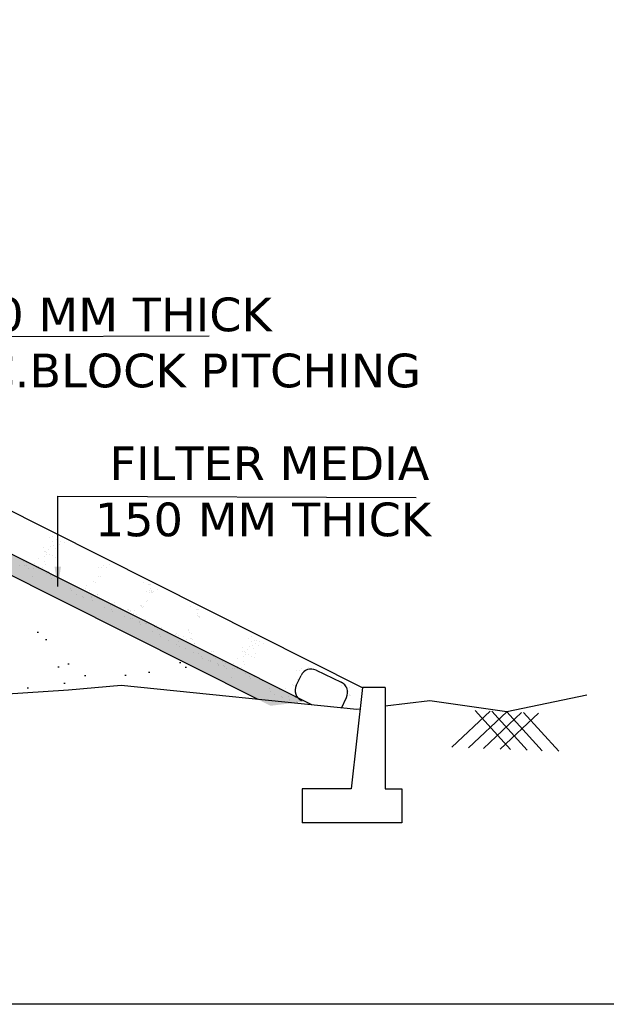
# Model space of a CAD drawing. Header units: feet. Extents: x -7746059455 to -3872100920, y -13315170761 to -6657279710.
# Tile 30 of 34: x -3872748748 to -3872744253, y -6657480140 to -6657472589. Entities that reach past the tile are written whole.
import ezdxf

# ---------------------------------------------------------------- set-up
doc = ezdxf.new("R2010")
doc.units = ezdxf.units.FT
doc.header["$MEASUREMENT"] = 0
doc.layers.add('CHNGE', color=7, linetype='Continuous')
doc.layers.add('TEX', color=6, linetype='Continuous')
doc.styles.get("Standard").update_dxf_attribs({"font": 'verdana.ttf', "height": 264})
doc.dimstyles.new('Copy of ISO-25--------4', dxfattribs={"dimtxt": 200, "dimasz": 150, "dimexe": 300, "dimexo": 300, "dimgap": 0.02, "dimtad": 0, "dimtih": 1, "dimtoh": 1, "dimdec": 0, "dimlfac": 4, "dimdsep": 46, "dimtxsty": 'Standard', "dimcen": 150, "dimclrd": 1, "dimclre": 1, "dimclrt": 1, "dimadec": 0, "dimazin": 0, "dimtfac": 1, "dimtdec": 0, "dimtmove": 2, "dimatfit": 3, "dimfxl": 300, "dimarcsym": 0})

msp = doc.modelspace()

# ---------------------------------------------------------------- hatches: boundary and pattern name
at = {"layer": 'CHNGE'}
h = msp.add_hatch(dxfattribs=at)
h.set_pattern_fill('AR-SAND', color=256, scale=345.31314, style=0)
h.set_pattern_definition([(37.5, (-3870489996.1, -6673134096.74), (-21.752434, 665.357566), [0, -524.875973, 0, -587.032338, 0, -561.133853]), (7.5, (-3870489996.1, -6673134096.7), (611.12715, 974.52412), [0, -283.156775, 0, -473.079002, 0, -181.289399]), (327.5, (-3870490420.83, -6673134096.74), (1075.354106, 1.954146), [0, -172.65657, 0, -621.563652, 0, -811.48588]), (317.5, (-3870490420.8, -6673134096.7), (1038.05502, 303.072905), [0, -86.328285, 0, -407.469506, 0, -466.17274])])
h.paths.add_polyline_path([(-3872755814.881098, -6657477664.039838), (-3872755701.323005, -6657477676.247609), (-3872755622.582057, -6657477715.555861), (-3872754598.07398, -6657477672.399124), (-3872753532.308236, -6657477714.408298), (-3872753506.475609, -6657477690.806499), (-3872753486.729179, -6657477716.204882), (-3872752809.241796, -6657477742.909328), (-3872752615.240932, -6657477684.801142), (-3872752502.04971, -6657477708.86776), (-3872751171.329205, -6657477807.328443), (-3872750715.32584, -6657477701.156113), (-3872749543.868887, -6657477807.328443), (-3872748541.360039, -6657477741.440663), (-3872748533.351015, -6657477734.123271), (-3872748528.32789, -6657477740.584153), (-3872748374.76432, -6657477730.491509), (-3872747969.663303, -6657477695.624135), (-3872746920.492792, -6657477802.732444), (-3872753231.866067, -6657474629.813125), (-3872754200.318764, -6657474600.759543), (-3872754200.318764, -6657474570.346569), (-3872757437.629455, -6657474473.227246), (-3872760674.940146, -6657474570.346569), (-3872760674.940146, -6657474600.759543), (-3872761643.392842, -6657474629.813125), (-3872768050.297321, -6657477850.758885), (-3872767810.228638, -6657477879.989238), (-3872766004.295641, -6657477695.624135), (-3872765599.194627, -6657477730.491509), (-3872764430.090058, -6657477807.328443), (-3872763258.633105, -6657477701.156113), (-3872762802.629742, -6657477807.328443), (-3872761471.909233, -6657477708.86776), (-3872761358.718013, -6657477684.801142), (-3872761164.71715, -6657477742.909328), (-3872760977.915957, -6657477735.546207), (-3872760967.534871, -6657477726.061599), (-3872760960.688825, -6657477734.867167), (-3872759375.884966, -6657477672.399124), (-3872758351.376889, -6657477715.555861), (-3872758272.635942, -6657477676.247609), (-3872758159.077847, -6657477664.039838), (-3872756986.979472, -6657477710.756549)])
h.paths.add_polyline_path([(-3872758833.303951, -6657476694.133483), (-3872755678.24476, -6657476694.133483), (-3872755678.24476, -6657476955.856945), (-3872758833.303951, -6657476955.856945)], flags=24)
h.paths.add_polyline_path([(-3872759289.58156, -6657474687.302014), (-3872754770.697292, -6657474687.302014), (-3872754770.697292, -6657474988.735243), (-3872759289.58156, -6657474988.735243)], flags=24)
h.paths.add_polyline_path([(-3872759278.449653, -6657474996.881108), (-3872754985.998192, -6657474996.881108), (-3872754985.998192, -6657475302.671207), (-3872759278.449653, -6657475302.671207)], flags=24)
h.paths.add_polyline_path([(-3872759289.58156, -6657475411.927519), (-3872755082.026837, -6657475411.927519), (-3872755082.026837, -6657475713.360744), (-3872759289.58156, -6657475713.360744)], flags=24)
h.paths.add_polyline_path([(-3872759289.58156, -6657475788.267165), (-3872754957.918257, -6657475788.267165), (-3872754957.918257, -6657476051.235443), (-3872759289.58156, -6657476051.235443)], flags=24)
h = msp.add_hatch(dxfattribs=at)
h.set_pattern_fill('AR-SAND', color=256, scale=86.328285, style=0)
h.set_pattern_definition([(142.5, (-3875024879.16, -6673134096.74), (5.4381086, 166.3393916), [0, -131.2189933, 0, -146.7580846, 0, -140.2834632]), (172.5, (-3875024879.16, -6673134096.74), (-152.781788, 243.63103), [0, -70.7891938, 0, -118.2697505, 0, -45.3223497]), (212.5, (-3875024772.98, -6673134096.74), (-268.8385264, 0.4885364), [0, -43.1641425, 0, -155.3909131, 0, -202.8714699]), (222.5, (-3875024772.98, -6673134096.74), (-259.5137545, 75.7682264), [0, -21.5820713, 0, -101.8673764, 0, -116.5431848])])
h.paths.add_polyline_path([(-3872753231.866067, -6657474629.813125), (-3872754200.318764, -6657474600.759543), (-3872754200.318764, -6657474453.935437), (-3872753194.982445, -6657474484.095524), (-3872746561.930218, -6657477818.732637), (-3872746824.961587, -6657477850.758885)])

# ---------------------------------------------------------------- linework, layer by layer
at = {"layer": 'CHNGE', "color": 31}
for p, q in [((-3872746120.828279, -6657477711.967767), (-3872753121.215202, -6657474192.660331)), ((-3872746510.500378, -6657477844.587992), (-3872753222.796477, -6657474470.112575)), ((-3872746920.492792, -6657477802.732456), (-3872753231.866067, -6657474629.813135)), ((-3872748517.774512, -6657476563.091878), (-3872748517.774512, -6657476563.091878)), ((-3872748498.367556, -6657476587.445168), (-3872748498.367556, -6657476587.445168)), ((-3872748497.391003, -6657476554.136979), (-3872748497.391003, -6657476554.136979)), ((-3872748469.499774, -6657476579.333504), (-3872748469.499774, -6657476579.333504)), ((-3872748459.272076, -6657476582.774529), (-3872748459.272076, -6657476582.774529)), ((-3872748434.234589, -6657476588.871537), (-3872748434.234589, -6657476588.871537)), ((-3872748404.042505, -6657476601.35605), (-3872748404.042505, -6657476601.35605)), ((-3872748565.383746, -6657476634.230393), (-3872748565.383746, -6657476634.230393)), ((-3872748561.093384, -6657476663.954511), (-3872748561.093384, -6657476663.954511)), ((-3872748552.46625, -6657476667.183631), (-3872748552.46625, -6657476667.183631)), ((-3872748543.449735, -6657476676.414089), (-3872748543.449735, -6657476676.414089)), ((-3872748525.278947, -6657476651.052954), (-3872748525.278947, -6657476651.052954)), ((-3872748508.357528, -6657476626.691921), (-3872748508.357528, -6657476626.691921)), ((-3872748485.450058, -6657476620.398403), (-3872748485.450058, -6657476620.398403)), ((-3872748477.17971, -6657476641.496511), (-3872748477.17971, -6657476641.496511)), ((-3872748461.218756, -6657476607.395267), (-3872748461.218756, -6657476607.395267)), ((-3872748442.269175, -6657476617.7248), (-3872748442.269175, -6657476617.7248)), ((-3872748715.819597, -6657476744.59507), (-3872748715.819597, -6657476744.59507)), ((-3872748604.34725, -6657476722.86795), (-3872748604.34725, -6657476722.86795)), ((-3872748559.324786, -6657476702.746404), (-3872748559.324786, -6657476702.746404)), ((-3872748555.166045, -6657476746.153202), (-3872748555.166045, -6657476746.153202)), ((-3872748544.195898, -6657476688.281738), (-3872748544.195898, -6657476688.281738)), ((-3872748518.162894, -6657476691.564572), (-3872748518.162894, -6657476691.564572)), ((-3872748492.874901, -6657476701.140835), (-3872748492.874901, -6657476701.140835)), ((-3872748473.925323, -6657476711.470368), (-3872748473.925323, -6657476711.470368)), ((-3872748461.638717, -6657476682.586556), (-3872748461.638717, -6657476682.586556)), ((-3872748747.585238, -6657476776.632634), (-3872748747.585238, -6657476776.632634)), ((-3872748708.959715, -6657476774.363418), (-3872748708.959715, -6657476774.363418)), ((-3872748698.732017, -6657476777.804439), (-3872748698.732017, -6657476777.804439)), ((-3872748696.870019, -6657476754.924607), (-3872748696.870019, -6657476754.924607)), ((-3872748684.007537, -6657476796.047704), (-3872748684.007537, -6657476796.047704)), ((-3872748643.502446, -6657476796.385961), (-3872748643.502446, -6657476796.385961)), ((-3872748635.099732, -6657476759.985192), (-3872748635.099732, -6657476759.985192)), ((-3872748622.182234, -6657476792.938431), (-3872748622.182234, -6657476792.938431)), ((-3872748602.768546, -6657476798.738935), (-3872748602.768546, -6657476798.738935)), ((-3872748600.455139, -6657476778.970822), (-3872748600.455139, -6657476778.970822)), ((-3872748572.397823, -6657476788.635163), (-3872748572.397823, -6657476788.635163)), ((-3872748546.895698, -6657476767.25131), (-3872748546.895698, -6657476767.25131)), ((-3872748525.314023, -6657476822.307325), (-3872748525.314023, -6657476822.307325)), ((-3872748142.730034, -6657476788.352165), (-3872748142.730034, -6657476788.352165)), ((-3872748121.834978, -6657476791.896826), (-3872748121.834978, -6657476791.896826)), ((-3872748104.462479, -6657476778.088641), (-3872748104.462479, -6657476778.088641)), ((-3872748085.512899, -6657476788.418172), (-3872748085.512899, -6657476788.418172)), ((-3872748058.16039, -6657476767.234845), (-3872748058.16039, -6657476767.234845)), ((-3872748651.060864, -6657476862.386857), (-3872748651.060864, -6657476862.386857)), ((-3872748539.612134, -6657476833.473493), (-3872748539.612134, -6657476833.473493)), ((-3872748512.396526, -6657476855.260559), (-3872748512.396526, -6657476855.260559)), ((-3872748504.126176, -6657476876.358671), (-3872748504.126176, -6657476876.358671)), ((-3872748475.294557, -6657476860.525766), (-3872748475.294557, -6657476860.525766)), ((-3872748411.654327, -6657476892.059369), (-3872748411.654327, -6657476892.059369)), ((-3872748178.632957, -6657476898.233356), (-3872748178.632957, -6657476898.233356)), ((-3872748168.405258, -6657476901.674374), (-3872748168.405258, -6657476901.674374)), ((-3872748140.793874, -6657476860.036407), (-3872748140.793874, -6657476860.036407)), ((-3872748131.640346, -6657476856.769478), (-3872748131.640346, -6657476856.769478)), ((-3872747801.534017, -6657476903.144681), (-3872747801.534017, -6657476903.144681)), ((-3872748357.1415, -6657476947.720482), (-3872748357.1415, -6657476947.720482)), ((-3872748348.871152, -6657476968.818589), (-3872748348.871152, -6657476968.818589)), ((-3872748284.180338, -6657476953.846196), (-3872748284.180338, -6657476953.846196)), ((-3872748266.942553, -6657476960.77062), (-3872748266.942553, -6657476960.77062)), ((-3872748243.698862, -6657476949.664197), (-3872748243.698862, -6657476949.664197)), ((-3872748232.091533, -6657476930.735191), (-3872748232.091533, -6657476930.735191)), ((-3872748216.245994, -6657476963.943846), (-3872748216.245994, -6657476963.943846)), ((-3872747777.03599, -6657476977.950525), (-3872747777.03599, -6657476977.950525)), ((-3872747760.567836, -6657476919.201447), (-3872747760.567836, -6657476919.201447)), ((-3872747753.25928, -6657476919.386311), (-3872747753.25928, -6657476919.386311)), ((-3872747752.000317, -6657476970.217974), (-3872747752.000317, -6657476970.217974)), ((-3872747747.650339, -6657476952.154683), (-3872747747.650339, -6657476952.154683)), ((-3872747743.031584, -6657476922.827332), (-3872747743.031584, -6657476922.827332)), ((-3872747739.606538, -6657476978.537689), (-3872747739.606538, -6657476978.537689)), ((-3872747739.379988, -6657476973.252791), (-3872747739.379988, -6657476973.252791)), ((-3872747738.768432, -6657476967.687005), (-3872747738.768432, -6657476967.687005)), ((-3872747719.818855, -6657476978.016535), (-3872747719.818855, -6657476978.016535)), ((-3872747692.466345, -6657476956.833205), (-3872747692.466345, -6657476956.833205)), ((-3872748315.379464, -6657476997.067239), (-3872748315.379464, -6657476997.067239)), ((-3872748267.104725, -6657477013.308868), (-3872748267.104725, -6657477013.308868)), ((-3872748256.87703, -6657477016.749891), (-3872748256.87703, -6657477016.749891)), ((-3872748210.50986, -6657476985.791207), (-3872748210.50986, -6657476985.791207)), ((-3872748197.592363, -6657477018.744442), (-3872748197.592363, -6657477018.744442)), ((-3872748197.353345, -6657477013.895456), (-3872748197.353345, -6657477013.895456)), ((-3872748189.322012, -6657477039.842555), (-3872748189.322012, -6657477039.842555)), ((-3872748154.635844, -6657476998.213008), (-3872748154.635844, -6657476998.213008)), ((-3872748153.089581, -6657476998.678402), (-3872748153.089581, -6657476998.678402)), ((-3872748149.078608, -6657477030.13708), (-3872748149.078608, -6657477030.13708)), ((-3872748138.850912, -6657477033.578106), (-3872748138.850912, -6657477033.578106)), ((-3872748083.62134, -6657477052.159627), (-3872748083.62134, -6657477052.159627)), ((-3872748067.467782, -6657477045.72886), (-3872748067.467782, -6657477045.72886)), ((-3872747775.099828, -6657477049.634771), (-3872747775.099828, -6657477049.634771)), ((-3872747765.946298, -6657477046.367838), (-3872747765.946298, -6657477046.367838)), ((-3872747756.140933, -6657476981.495186), (-3872747756.140933, -6657476981.495186)), ((-3872747733.050738, -6657476980.547501), (-3872747733.050738, -6657476980.547501)), ((-3872748099.254716, -6657477095.084658), (-3872748099.254716, -6657477095.084658)), ((-3872748055.254833, -6657477078.251125), (-3872748055.254833, -6657477078.251125)), ((-3872748042.337335, -6657477111.204364), (-3872748042.337335, -6657477111.204364)), ((-3872748036.098301, -6657477129.819214), (-3872748036.098301, -6657477129.819214)), ((-3872748035.346604, -6657477068.401253), (-3872748035.346604, -6657477068.401253)), ((-3872748025.131775, -6657477057.264276), (-3872748025.131775, -6657477057.264276)), ((-3872748025.118905, -6657477071.842275), (-3872748025.118905, -6657477071.842275)), ((-3872747978.404764, -6657477094.277671), (-3872747978.404764, -6657477094.277671)), ((-3872747921.581481, -6657477115.655032), (-3872747921.581481, -6657477115.655032)), ((-3872747914.192179, -6657477122.008598), (-3872747914.192179, -6657477122.008598)), ((-3872747911.386898, -6657477110.106446), (-3872747911.386898, -6657477110.106446)), ((-3872747897.657785, -6657477119.051101), (-3872747897.657785, -6657477119.051101)), ((-3872747896.954396, -6657477128.933022), (-3872747896.954396, -6657477128.933022)), ((-3872747866.397489, -6657477120.333554), (-3872747866.397489, -6657477120.333554)), ((-3872747823.534846, -6657477081.230723), (-3872747823.534846, -6657477081.230723)), ((-3872747817.366325, -6657477077.909481), (-3872747817.366325, -6657477077.909481)), ((-3872747812.93891, -6657477087.831713), (-3872747812.93891, -6657477087.831713)), ((-3872747809.095975, -6657477099.007591), (-3872747809.095975, -6657477099.007591)), ((-3872747802.711211, -6657477091.272735), (-3872747802.711211, -6657477091.272735)), ((-3872747435.839972, -6657477092.743043), (-3872747435.839972, -6657477092.743043)), ((-3872747394.873792, -6657477108.79981), (-3872747394.873792, -6657477108.79981)), ((-3872747387.565236, -6657477108.984671), (-3872747387.565236, -6657477108.984671)), ((-3872747377.337537, -6657477112.425695), (-3872747377.337537, -6657477112.425695)), ((-3872747945.391305, -6657477165.229643), (-3872747945.391305, -6657477165.229643)), ((-3872747897.11657, -6657477181.471269), (-3872747897.11657, -6657477181.471269)), ((-3872747886.888871, -6657477184.912293), (-3872747886.888871, -6657477184.912293)), ((-3872747878.004819, -6657477139.262558), (-3872747878.004819, -6657477139.262558)), ((-3872747850.551948, -6657477153.542206), (-3872747850.551948, -6657477153.542206)), ((-3872747844.815815, -6657477175.38957), (-3872747844.815815, -6657477175.38957)), ((-3872747831.659299, -6657477203.493816), (-3872747831.659299, -6657477203.493816)), ((-3872747788.941799, -6657477187.811364), (-3872747788.941799, -6657477187.811364)), ((-3872747787.395535, -6657477188.276764), (-3872747787.395535, -6657477188.276764)), ((-3872747386.306272, -6657477159.816331), (-3872747386.306272, -6657477159.816331)), ((-3872747381.956294, -6657477141.753043), (-3872747381.956294, -6657477141.753043)), ((-3872747373.912494, -6657477168.13605), (-3872747373.912494, -6657477168.13605)), ((-3872747373.685944, -6657477162.851151), (-3872747373.685944, -6657477162.851151)), ((-3872747367.356692, -6657477170.145867), (-3872747367.356692, -6657477170.145867)), ((-3872747831.898316, -6657477208.342807), (-3872747831.898316, -6657477208.342807)), ((-3872747823.627968, -6657477229.440911), (-3872747823.627968, -6657477229.440911)), ((-3872747783.384564, -6657477219.735442), (-3872747783.384564, -6657477219.735442)), ((-3872747773.156867, -6657477223.176466), (-3872747773.156867, -6657477223.176466)), ((-3872747717.927296, -6657477241.757988), (-3872747717.927296, -6657477241.757988)), ((-3872747701.773736, -6657477235.327224), (-3872747701.773736, -6657477235.327224)), ((-3872747689.560789, -6657477267.849488), (-3872747689.560789, -6657477267.849488)), ((-3872747669.652556, -6657477257.999617), (-3872747669.652556, -6657477257.999617)), ((-3872747659.437731, -6657477246.862638), (-3872747659.437731, -6657477246.862638)), ((-3872747659.424861, -6657477261.440638), (-3872747659.424861, -6657477261.440638)), ((-3872747457.8408, -6657477270.829085), (-3872747457.8408, -6657477270.829085)), ((-3872747451.672279, -6657477267.507846), (-3872747451.672279, -6657477267.507846)), ((-3872747733.560668, -6657477284.683018), (-3872747733.560668, -6657477284.683018)), ((-3872747676.643291, -6657477300.802724), (-3872747676.643291, -6657477300.802724)), ((-3872747670.404256, -6657477319.417578), (-3872747670.404256, -6657477319.417578)), ((-3872747612.710717, -6657477283.876031), (-3872747612.710717, -6657477283.876031)), ((-3872747606.086681, -6657477346.469846), (-3872747606.086681, -6657477346.469846)), ((-3872747555.887438, -6657477305.253394), (-3872747555.887438, -6657477305.253394)), ((-3872747545.692854, -6657477299.704806), (-3872747545.692854, -6657477299.704806)), ((-3872747544.492235, -6657477321.062353), (-3872747544.492235, -6657477321.062353)), ((-3872747531.963742, -6657477308.649464), (-3872747531.963742, -6657477308.649464)), ((-3872747525.542654, -6657477331.391889), (-3872747525.542654, -6657477331.391889)), ((-3872747490.463283, -6657477318.28633), (-3872747490.463283, -6657477318.28633)), ((-3872747468.32351, -6657477340.183071), (-3872747468.32351, -6657477340.183071)), ((-3872747443.40193, -6657477288.60595), (-3872747443.40193, -6657477288.60595)), ((-3872747442.188545, -6657477334.52796), (-3872747442.188545, -6657477334.52796)), ((-3872747433.019888, -6657477299.335233), (-3872747433.019888, -6657477299.335233)), ((-3872747431.96085, -6657477337.968979), (-3872747431.96085, -6657477337.968979)), ((-3872747421.820257, -6657477343.661968), (-3872747421.820257, -6657477343.661968)), ((-3872746993.984984, -6657477331.688492), (-3872746993.984984, -6657477331.688492)), ((-3872746974.578032, -6657477356.041779), (-3872746974.578032, -6657477356.041779)), ((-3872746973.601478, -6657477322.733592), (-3872746973.601478, -6657477322.733592)), ((-3872746945.710251, -6657477347.93012), (-3872746945.710251, -6657477347.93012)), ((-3872746935.48255, -6657477351.371143), (-3872746935.48255, -6657477351.371143)), ((-3872747542.446451, -6657477378.00345), (-3872747542.446451, -6657477378.00345)), ((-3872747534.305763, -6657477360.309407), (-3872747534.305763, -6657477360.309407)), ((-3872747521.388264, -6657477393.262642), (-3872747521.388264, -6657477393.262642)), ((-3872747479.290039, -6657477412.738009), (-3872747479.290039, -6657477412.738009)), ((-3872747436.479637, -6657477379.940696), (-3872747436.479637, -6657477379.940696)), ((-3872747408.90276, -6657477376.615204), (-3872747408.90276, -6657477376.615204)), ((-3872747405.167096, -6657477374.917627), (-3872747405.167096, -6657477374.917627)), ((-3872747400.63241, -6657477397.713312), (-3872747400.63241, -6657477397.713312)), ((-3872747368.261153, -6657477417.127021), (-3872747368.261153, -6657477417.127021)), ((-3872747041.594221, -6657477402.827008), (-3872747041.594221, -6657477402.827008)), ((-3872747037.303861, -6657477432.551125), (-3872747037.303861, -6657477432.551125)), ((-3872747001.48942, -6657477419.649568), (-3872747001.48942, -6657477419.649568)), ((-3872746984.568005, -6657477395.288529), (-3872746984.568005, -6657477395.288529)), ((-3872746961.660533, -6657477388.995014), (-3872746961.660533, -6657477388.995014)), ((-3872746953.390184, -6657477410.093122), (-3872746953.390184, -6657477410.093122)), ((-3872746937.429228, -6657477375.991879), (-3872746937.429228, -6657477375.991879)), ((-3872746918.479651, -6657477386.321412), (-3872746918.479651, -6657477386.321412)), ((-3872746910.445064, -6657477357.46815), (-3872746910.445064, -6657477357.46815)), ((-3872746880.25298, -6657477369.952664), (-3872746880.25298, -6657477369.952664)), ((-3872747414.972461, -6657477439.790277), (-3872747414.972461, -6657477439.790277)), ((-3872747379.050738, -6657477452.769327), (-3872747379.050738, -6657477452.769327)), ((-3872747351.332232, -6657477471.323881), (-3872747351.332232, -6657477471.323881)), ((-3872747347.176931, -6657477488.454229), (-3872747347.176931, -6657477488.454229)), ((-3872747298.902196, -6657477504.695859), (-3872747298.902196, -6657477504.695859)), ((-3872747288.175819, -6657477506.058436), (-3872747288.175819, -6657477506.058436)), ((-3872747277.209291, -6657477433.503501), (-3872747277.209291, -6657477433.503501)), ((-3872747266.565232, -6657477436.121885), (-3872747266.565232, -6657477436.121885)), ((-3872747260.248553, -6657477476.005364), (-3872747260.248553, -6657477476.005364)), ((-3872747253.647732, -6657477469.07512), (-3872747253.647732, -6657477469.07512)), ((-3872747245.377386, -6657477490.17323), (-3872747245.377386, -6657477490.17323)), ((-3872747080.557723, -6657477491.464564), (-3872747080.557723, -6657477491.464564)), ((-3872747035.535261, -6657477471.343018), (-3872747035.535261, -6657477471.343018)), ((-3872747028.676724, -6657477435.780243), (-3872747028.676724, -6657477435.780243)), ((-3872747020.406374, -6657477456.878348), (-3872747020.406374, -6657477456.878348)), ((-3872747019.660208, -6657477445.0107), (-3872747019.660208, -6657477445.0107)), ((-3872746994.373368, -6657477460.161182), (-3872746994.373368, -6657477460.161182)), ((-3872746969.085376, -6657477469.737446), (-3872746969.085376, -6657477469.737446)), ((-3872746950.135798, -6657477480.066981), (-3872746950.135798, -6657477480.066981)), ((-3872746937.84919, -6657477451.183168), (-3872746937.84919, -6657477451.183168)), ((-3872747288.674495, -6657477508.136881), (-3872747288.674495, -6657477508.136881)), ((-3872747233.444926, -6657477526.718402), (-3872747233.444926, -6657477526.718402)), ((-3872747223.858243, -6657477533.11071), (-3872747223.858243, -6657477533.11071)), ((-3872747223.795711, -6657477545.229246), (-3872747223.795711, -6657477545.229246)), ((-3872747192.030072, -6657477513.191683), (-3872747192.030072, -6657477513.191683)), ((-3872747185.170187, -6657477542.960028), (-3872747185.170187, -6657477542.960028)), ((-3872747174.94249, -6657477546.401055), (-3872747174.94249, -6657477546.401055)), ((-3872747173.080493, -6657477523.521218), (-3872747173.080493, -6657477523.521218)), ((-3872747160.218013, -6657477564.644315), (-3872747160.218013, -6657477564.644315)), ((-3872747119.712919, -6657477564.982575), (-3872747119.712919, -6657477564.982575)), ((-3872747111.310208, -6657477528.581803), (-3872747111.310208, -6657477528.581803)), ((-3872747098.392708, -6657477561.535042), (-3872747098.392708, -6657477561.535042)), ((-3872747078.979021, -6657477567.33555), (-3872747078.979021, -6657477567.33555)), ((-3872747076.665612, -6657477547.567436), (-3872747076.665612, -6657477547.567436)), ((-3872747048.608297, -6657477557.231776), (-3872747048.608297, -6657477557.231776)), ((-3872747031.376521, -6657477514.749817), (-3872747031.376521, -6657477514.749817)), ((-3872747023.106171, -6657477535.847924), (-3872747023.106171, -6657477535.847924)), ((-3872746623.234621, -6657477578.384735), (-3872746623.234621, -6657477578.384735)), ((-3872746602.339564, -6657477581.929394), (-3872746602.339564, -6657477581.929394)), ((-3872746584.967068, -6657477568.121208), (-3872746584.967068, -6657477568.121208)), ((-3872746566.017488, -6657477578.450743), (-3872746566.017488, -6657477578.450743)), ((-3872746538.664978, -6657477557.267414), (-3872746538.664978, -6657477557.267414)), ((-3872746476.327379, -6657477577.529194), (-3872746283.655625, -6657477670.822717)), ((-3872747127.271339, -6657477630.983469), (-3872747127.271339, -6657477630.983469)), ((-3872747015.822607, -6657477602.070107), (-3872747015.822607, -6657477602.070107)), ((-3872747001.524498, -6657477590.903939), (-3872747001.524498, -6657477590.903939)), ((-3872746988.606999, -6657477623.857175), (-3872746988.606999, -6657477623.857175)), ((-3872746980.336651, -6657477644.955281), (-3872746980.336651, -6657477644.955281)), ((-3872746951.505033, -6657477629.122378), (-3872746951.505033, -6657477629.122378)), ((-3872746629.271362, -6657477695.30441), (-3872746591.648812, -6657477617.605526)), ((-3872746621.298462, -6657477650.068975), (-3872746621.298462, -6657477650.068975)), ((-3872746612.144931, -6657477646.802049), (-3872746612.144931, -6657477646.802049)), ((-3872746887.864801, -6657477660.65598), (-3872746887.864801, -6657477660.65598)), ((-3872746833.351974, -6657477716.317093), (-3872746833.351974, -6657477716.317093)), ((-3872746760.390812, -6657477722.442808), (-3872746760.390812, -6657477722.442808)), ((-3872746743.153028, -6657477729.367231), (-3872746743.153028, -6657477729.367231)), ((-3872746712.59612, -6657477720.767761), (-3872746712.59612, -6657477720.767761)), ((-3872746659.137542, -6657477688.265918), (-3872746659.137542, -6657477688.265918)), ((-3872746648.909846, -6657477691.706944), (-3872746648.909846, -6657477691.706944)), ((-3872746282.038605, -6657477693.177251), (-3872746282.038605, -6657477693.177251)), ((-3872746241.072423, -6657477709.234015), (-3872746241.072423, -6657477709.234015)), ((-3872746233.763869, -6657477709.418878), (-3872746233.763869, -6657477709.418878)), ((-3872746223.536169, -6657477712.859902), (-3872746223.536169, -6657477712.859902)), ((-3872746120.739606, -6657477711.169711), (-3872746207.06789, -6657478488.124278)), ((-3872745948.083035, -6657477711.169711), (-3872746120.739606, -6657477711.169711)), ((-3872745948.083035, -6657477711.169711), (-3872745948.083035, -6657478488.124278)), ((-3872746825.081625, -6657477737.4152), (-3872746825.081625, -6657477737.4152)), ((-3872746791.589939, -6657477765.663851), (-3872746791.589939, -6657477765.663851)), ((-3872746743.3152, -6657477781.905478), (-3872746743.3152, -6657477781.905478)), ((-3872746733.087503, -6657477785.346498), (-3872746733.087503, -6657477785.346498)), ((-3872746724.20345, -6657477739.696763), (-3872746724.20345, -6657477739.696763)), ((-3872746696.750582, -6657477753.976415), (-3872746696.750582, -6657477753.976415)), ((-3872746691.014446, -6657477775.823776), (-3872746691.014446, -6657477775.823776)), ((-3872746678.096949, -6657477808.777015), (-3872746678.096949, -6657477808.777015)), ((-3872746677.857934, -6657477803.928021), (-3872746677.857934, -6657477803.928021)), ((-3872746635.140431, -6657477788.245573), (-3872746635.140431, -6657477788.245573)), ((-3872746633.594168, -6657477788.710968), (-3872746633.594168, -6657477788.710968)), ((-3872746283.118372, -6657477867.801094), (-3872746243.579292, -6657477786.14415)), ((-3872746232.504903, -6657477760.250539), (-3872746232.504903, -6657477760.250539)), ((-3872746228.154927, -6657477742.187251), (-3872746228.154927, -6657477742.187251)), ((-3872746220.111128, -6657477768.570259), (-3872746220.111128, -6657477768.570259)), ((-3872746219.884577, -6657477763.285362), (-3872746219.884577, -6657477763.285362)), ((-3872746213.555325, -6657477770.58007), (-3872746213.555325, -6657477770.58007)), ((-3872746669.8266, -6657477829.875119), (-3872746669.8266, -6657477829.875119)), ((-3872746629.583195, -6657477820.169648), (-3872746629.583195, -6657477820.169648)), ((-3872746619.355496, -6657477823.610674), (-3872746619.355496, -6657477823.610674)), ((-3872745437.605177, -6657478168.677004), (-3872745144.168217, -6657477892.01985)), ((-3872745309.743955, -6657478173.535729), (-3872745016.307, -6657477896.878575)), ((-3872744987.207333, -6657478185.792124), (-3872745258.802439, -6657477887.663753)), ((-3872745195.109738, -6657478177.89183), (-3872744901.672783, -6657477901.234678)), ((-3872744859.346113, -6657478190.650849), (-3872745130.941219, -6657477892.522476)), ((-3872745067.248522, -6657478182.750556), (-3872744773.811567, -6657477906.093404)), ((-3872744744.711896, -6657478195.006947), (-3872745016.307, -6657477896.878575)), ((-3872744616.850678, -6657478199.865674), (-3872744888.445783, -6657477901.737304)), ((-3872746207.06789, -6657478488.124278), (-3872746584.430632, -6657478488.124278)), ((-3872746584.430632, -6657478488.124278), (-3872746584.430632, -6657478747.109132)), ((-3872745948.083035, -6657478488.124278), (-3872745818.590608, -6657478488.124278)), ((-3872745818.590608, -6657478488.124278), (-3872745818.590608, -6657478747.109132)), ((-3872745818.590608, -6657478747.109132), (-3872746584.430632, -6657478747.109132))]:
    msp.add_line(p, q, dxfattribs=at)
at = {"layer": 'CHNGE'}
for points in [[(-3872746139.164996, -6657477876.998219), (-3872746163.730307, -6657477879.989248), (-3872747969.663303, -6657477695.624146), (-3872748374.76432, -6657477730.491521), (-3872749543.868887, -6657477807.328454), (-3872750715.32584, -6657477701.15612), (-3872751171.329205, -6657477807.328454), (-3872752502.04971, -6657477708.867771), (-3872752615.240932, -6657477684.801155), (-3872752809.241796, -6657477742.909342), (-3872754598.07398, -6657477672.399136), (-3872755622.582057, -6657477715.555875), (-3872755701.323005, -6657477676.247617), (-3872755814.881098, -6657477664.039849), (-3872756986.979472, -6657477710.756562)], [(-3872744401.282024, -6657477769.833338), (-3872744401.282024, -6657477769.833338), (-3872745016.307, -6657477896.878575), (-3872745606.114523, -6657477812.094906), (-3872745948.083035, -6657477853.732404)]]:
    msp.add_lwpolyline(points, dxfattribs=at)
for centre, start, end in [((-3872746513.949928, -6657477655.228076), 64.16329625, 154.1632771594), ((-3872746551.572477, -6657477732.926959), 154.1632771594, 244.16329625), ((-3872746321.278175, -6657477748.5216), 334.1632771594, 64.16329625)]:
    msp.add_arc(centre, 86.328285, start, end, dxfattribs=at)
at = {"layer": 'TEX', "color": 7, "ltscale": 20}
msp.add_lwpolyline([(-3872711663.011118, -6657480139.999993), (-3872777213.011118, -6657480139.999993), (-3872777213.011118, -6657440549.999993), (-3872711663.011118, -6657440549.999993)], close=True, dxfattribs=at)

# ---------------------------------------------------------------- texts
at = {"layer": 'CHNGE', "char_height": 257.9890176, "width": 17845.6610813, "attachment_point": 1}
for s, insert in [('300 MM THICK \\PC.C.BLOCK PITCHING ', (-3872749392.435009, -6657474720.297251)), (' FILTER MEDIA\\P150 MM THICK', (-3872748172.302331, -6657475862.199063))]:
    msp.add_mtext(s, dxfattribs=dict(at, insert=insert))

# ---------------------------------------------------------------- leaders
at = {"color": 21}
for points in [[(-3872750249.384132, -6657475747.221527), (-3872750249.384132, -6657475021.086005), (-3872747296.926804, -6657475014.563817)], [(-3872748455.913356, -6657476934.880464), (-3872748455.913356, -6657476243.181338), (-3872745708.85334, -6657476252.862714)]]:
    msp.add_leader(points, dimstyle='Copy of ISO-25--------4', dxfattribs=at)

doc.saveas('drawing.dxf')
